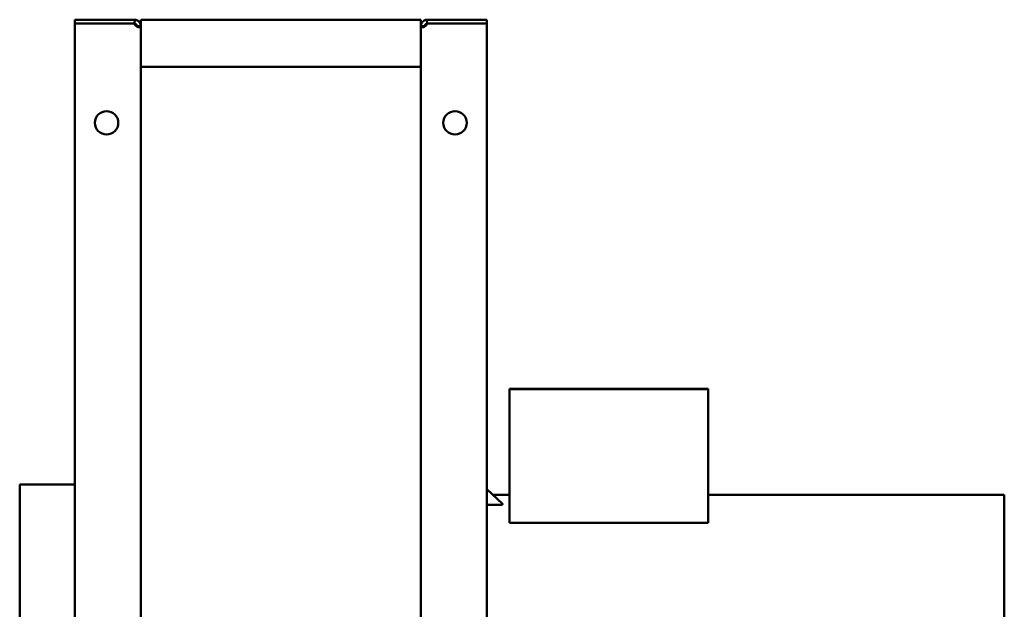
# Model space of a CAD drawing. Header units: millimetres. Extents: x 227 to 613, y 65 to 529.
# Tile 2 of 2: x 227 to 613, y 297 to 529. Entities that reach past the tile are written whole.
import ezdxf

# ---------------------------------------------------------------- set-up
doc = ezdxf.new("R2010")
doc.units = ezdxf.units.MM
doc.header["$LTSCALE"] = 2
doc.layers.add('Widoczne (ISO)', color=7, linetype='Continuous', lineweight=50)

msp = doc.modelspace()

# ---------------------------------------------------------------- linework, layer by layer
at = {"layer": 'Widoczne (ISO)'}
for p, q in [((271.75, 528.5), (248.36, 528.5)), ((248.36, 528.5), (248.36, 527)), ((248.36, 67), (248.36, 527)), ((248.36, 527), (271.75, 527)), ((271.75, 527), (271.91, 527)), ((271.81, 527), (271.91, 528.49)), ((272.75, 526), (272.75, 525.88)), ((273.38, 526), (272.75, 526)), ((272.75, 525.88), (273.38, 525.88)), ((274.25, 526), (273.38, 526)), ((273.38, 525.88), (274.25, 525.88)), ((274.25, 528.5), (274.25, 526)), ((384.25, 528.5), (274.25, 528.5)), ((274.25, 525.88), (274.25, 526)), ((274.25, 525.88), (274.25, 68.12)), ((384.25, 528.5), (384.25, 526)), ((384.25, 526), (384.25, 525.88)), ((385.12, 526), (384.25, 526)), ((384.25, 68.12), (384.25, 525.88)), ((384.25, 525.88), (385.12, 525.88)), ((385.75, 526), (385.12, 526)), ((385.12, 525.88), (385.75, 525.88)), ((385.75, 525.88), (385.75, 526)), ((386.69, 527), (386.59, 528.49)), ((386.59, 527), (386.75, 527)), ((410.14, 528.5), (386.75, 528.5)), ((386.75, 527), (410.14, 527)), ((410.14, 527), (410.14, 528.5)), ((410.14, 527), (410.14, 67)), ((384.25, 510), (274.25, 510)), ((497.05, 383.54), (419.05, 383.54)), ((419.05, 383.54), (419.05, 383.46)), ((419.05, 383.46), (497.05, 383.46)), ((419.05, 330.96), (419.05, 383.46)), ((497.05, 383.46), (497.05, 383.54)), ((497.05, 330.96), (497.05, 383.46)), ((226.75, 188), (226.75, 346)), ((248.36, 346), (226.75, 346)), ((410.14, 344.17), (416.26, 338.35)), ((419.05, 341.95), (412.48, 341.95)), ((613.25, 341.95), (497.05, 341.95)), ((613.25, 192.05), (613.25, 341.95)), ((410.14, 337.97), (414.89, 337.97)), ((497.05, 330.96), (419.05, 330.96))]:
    msp.add_line(p, q, dxfattribs=at)
for centre in [(260.86, 488), (397.64, 488)]:
    msp.add_circle(centre, 4.6, dxfattribs=at)
for centre, start, end in [((271.75, 526), 86.2888, 90), ((386.75, 526), 90, 93.7112)]:
    msp.add_arc(centre, 2.5, start, end, dxfattribs=at)
for points, knots in [([(271.91, 528.49), (271.91, 528.49), (271.92, 528.49), (271.95, 528.49), (271.98, 528.49), (272.05, 528.48), (272.11, 528.47), (272.31, 528.44), (272.46, 528.4), (272.82, 528.27), (273.04, 528.16), (273.45, 527.85), (273.64, 527.66), (273.94, 527.23), (274.06, 527), (274.17, 526.63), (274.2, 526.5), (274.25, 526.21), (274.25, 526.09), (274.25, 526)], [0.0001097, 0.0001097, 0.0001097, 0.0001097, 0.0177722, 0.0177722, 0.0307489, 0.0307489, 0.0530069, 0.0530069, 0.0895386, 0.0895386, 0.1321287, 0.1321287, 0.1727818, 0.1727818, 0.2137649, 0.2137649, 0.2350477, 0.2350477, 0.2619555, 0.2619555, 0.2619555, 0.2619555]), ([(274.25, 525.88), (274.25, 525.81), (274.25, 525.68), (274.08, 525.53), (273.97, 525.5), (273.68, 525.5), (273.5, 525.53), (273.09, 525.65), (272.88, 525.74), (272.49, 525.97), (272.33, 526.11), (272.13, 526.35), (272.06, 526.45), (271.98, 526.62), (271.96, 526.69), (271.92, 526.86), (271.91, 526.94), (271.91, 527)], [0, 0, 0, 0, 0.0405395, 0.0405395, 0.0705616, 0.0705616, 0.1003758, 0.1003758, 0.1315344, 0.1315344, 0.1594808, 0.1594808, 0.1767321, 0.1767321, 0.1868314, 0.1868314, 0.2008008, 0.2008008, 0.2008008, 0.2008008]), ([(272.75, 526), (272.75, 526.03), (272.75, 526.05), (272.75, 526.1), (272.74, 526.12), (272.73, 526.21), (272.72, 526.26), (272.69, 526.36), (272.66, 526.42), (272.6, 526.53), (272.56, 526.58), (272.48, 526.69), (272.43, 526.73), (272.33, 526.82), (272.27, 526.86), (272.14, 526.93), (272.06, 526.95), (271.97, 526.98), (271.94, 526.98), (271.91, 526.99)], [-0.1699629, -0.1699629, -0.1699629, -0.1699629, -0.1657742, -0.1657742, -0.1614897, -0.1614897, -0.1514478, -0.1514478, -0.1367848, -0.1367848, -0.1229821, -0.1229821, -0.1075952, -0.1075952, -0.088801, -0.088801, -0.061473, -0.061473, -0.0469745, -0.0469745, -0.0469745, -0.0469745]), ([(384.25, 526), (384.25, 526.12), (384.25, 526.36), (384.42, 526.94), (384.53, 527.18), (384.82, 527.61), (385, 527.8), (385.41, 528.13), (385.62, 528.24), (386.01, 528.39), (386.17, 528.43), (386.37, 528.47), (386.44, 528.48), (386.52, 528.49), (386.54, 528.49), (386.58, 528.49), (386.59, 528.49), (386.59, 528.49)], [0, 0, 0, 0, 0.0405395, 0.0405395, 0.0705616, 0.0705616, 0.1003758, 0.1003758, 0.1315344, 0.1315344, 0.1594808, 0.1594808, 0.1767321, 0.1767321, 0.1868314, 0.1868314, 0.2007181, 0.2007181, 0.2007181, 0.2007181]), ([(386.59, 527), (386.59, 526.94), (386.58, 526.86), (386.55, 526.7), (386.52, 526.64), (386.45, 526.47), (386.39, 526.37), (386.19, 526.13), (386.04, 526), (385.68, 525.77), (385.46, 525.67), (385.05, 525.54), (384.86, 525.5), (384.56, 525.5), (384.44, 525.52), (384.33, 525.61), (384.3, 525.65), (384.25, 525.76), (384.25, 525.83), (384.25, 525.88)], [0, 0, 0, 0, 0.0177722, 0.0177722, 0.0307489, 0.0307489, 0.0530069, 0.0530069, 0.0895386, 0.0895386, 0.1321287, 0.1321287, 0.1727818, 0.1727818, 0.2137649, 0.2137649, 0.2350477, 0.2350477, 0.2619555, 0.2619555, 0.2619555, 0.2619555]), ([(386.59, 526.99), (386.58, 526.99), (386.58, 526.99), (386.53, 526.98), (386.47, 526.96), (386.34, 526.91), (386.27, 526.88), (386.15, 526.8), (386.09, 526.76), (386, 526.66), (385.96, 526.61), (385.88, 526.5), (385.85, 526.45), (385.8, 526.33), (385.78, 526.27), (385.76, 526.17), (385.76, 526.13), (385.75, 526.08), (385.75, 526.07), (385.75, 526.03), (385.75, 526.02), (385.75, 526)], [-0.1339125, -0.1339125, -0.1339125, -0.1339125, -0.1320684, -0.1320684, -0.1110854, -0.1110854, -0.0917452, -0.0917452, -0.0749654, -0.0749654, -0.060317, -0.060317, -0.0460931, -0.0460931, -0.0292762, -0.0292762, -0.0168732, -0.0168732, -0.0086118, -0.0086118, 0, 0, 0, 0]), ([(414.89, 337.97), (415.07, 337.97), (415.27, 337.97), (415.64, 338.01), (415.81, 338.04), (416.05, 338.1), (416.14, 338.13), (416.27, 338.2), (416.3, 338.24), (416.3, 338.3), (416.29, 338.33), (416.26, 338.35)], [0, 0, 0, 0, 0.0542155, 0.0542155, 0.1084311, 0.1084311, 0.1456246, 0.1456246, 0.1828181, 0.1828181, 0.2051598, 0.2051598, 0.2051598, 0.2051598])]:
    msp.add_open_spline(points, degree=3, knots=knots, dxfattribs=at)
for points in [[(272.75, 525.82), (272.75, 525.84), (272.75, 525.86), (272.75, 525.88)], [(385.75, 525.88), (385.75, 525.86), (385.75, 525.84), (385.75, 525.82)]]:
    msp.add_open_spline(points, degree=3, dxfattribs=at)

doc.saveas('drawing.dxf')
